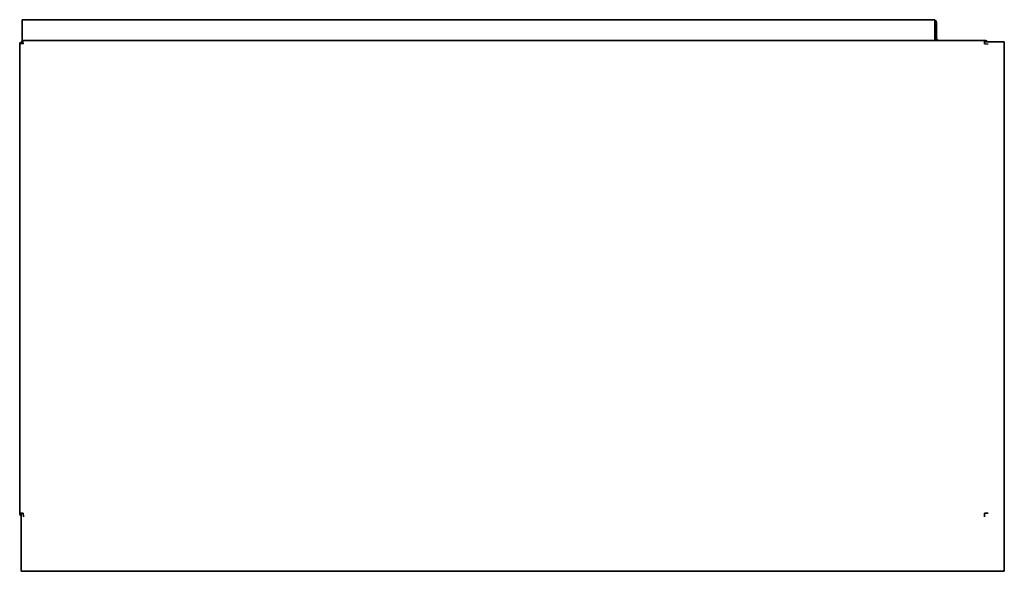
# Model space of a CAD drawing. Extents: x -3.9 to 70, y 4.3 to 46.8.
# Tile 3 of 3: x 46 to 70, y 4.3 to 17.7. Entities that reach past the tile are written whole.
import ezdxf

# ---------------------------------------------------------------- set-up
doc = ezdxf.new("R2010")
doc.units = 0
doc.header["$MEASUREMENT"] = 0

msp = doc.modelspace()

# ---------------------------------------------------------------- linework, layer by layer
at = {"color": 7, "lineweight": 35}
for p, q in [((46.035, 17.729), (46.035, 17.662)), ((46.035, 17.729), (68.3, 17.729)), ((46.035, 17.729), (68.3, 17.729)), ((46.035, 17.275), (46.035, 17.662)), ((68.3, 17.662), (68.3, 17.729)), ((68.3, 17.662), (68.3, 17.275)), ((68.301, 17.274), (68.301, 17.664)), ((68.337, 17.274), (68.337, 17.664)), ((45.971, 17.161), (45.971, 5.686)), ((45.971, 17.161), (46.007, 17.161)), ((46.007, 17.161), (46.007, 17.189)), ((46.007, 17.189), (46.035, 17.189)), ((46.035, 17.275), (46.035, 17.225)), ((69.51, 17.225), (46.035, 17.225)), ((46.035, 17.225), (46.035, 17.189)), ((68.3, 17.225), (68.3, 17.275)), ((69.51, 17.139), (69.51, 17.225)), ((69.992, 17.189), (69.51, 17.189)), ((69.596, 17.132), (69.51, 17.139)), ((69.58, 17.189), (69.992, 17.189)), ((69.992, 4.269), (69.992, 17.189)), ((46.057, 5.686), (45.971, 5.686)), ((46.007, 4.269), (46.007, 5.686)), ((46.007, 4.269), (46.007, 5.616)), ((46.057, 5.686), (46.064, 5.6)), ((69.51, 5.686), (69.51, 5.6)), ((69.596, 5.686), (69.51, 5.686)), ((69.992, 4.269), (46.007, 4.269))]:
    msp.add_line(p, q, dxfattribs=at)
for points in [[(45.971, 17.161), (45.971, 17.16), (45.972, 17.159), (45.973, 17.158), (45.977, 17.156), (45.986, 17.153), (46.01, 17.147), (46.057, 17.139)], [(46.057, 17.139), (46.05, 17.181), (46.046, 17.2), (46.041, 17.216), (46.039, 17.221), (46.037, 17.224), (46.036, 17.224), (46.035, 17.225)]]:
    msp.add_lwpolyline(points, dxfattribs=at)
for centre, radius, start, end in [((68.281, 17.664), 0.0559, 360, 70.0206), ((68.281, 17.664), 0.02, 360, 17.2598), ((68.387, 17.274), 0.0859, 180, 214.8958), ((68.387, 17.274), 0.05, 180, 259.3716), ((69.51, 17.139), 0.0859, 35.5964, 90), ((69.515, 17.138), 0.0859, 36.3033, 79.5714), ((46.057, 5.686), 0.0859, 180, 234.4036)]:
    msp.add_arc(centre, radius, start, end, dxfattribs=at)

doc.saveas('drawing.dxf')
